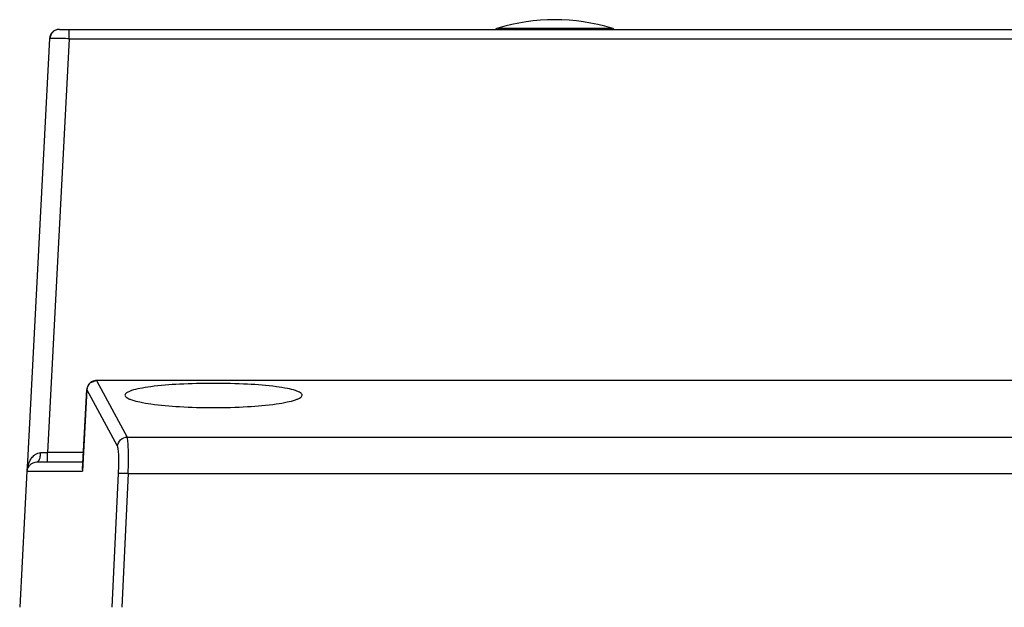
# Model space of a CAD drawing. Header units: millimetres. Extents: x 44 to 341, y 169 to 361.
# Tile 4 of 12: x 52 to 103, y 331 to 361. Entities that reach past the tile are written whole.
import ezdxf

# ---------------------------------------------------------------- set-up
doc = ezdxf.new("R2010")
doc.units = ezdxf.units.MM
doc.header["$LTSCALE"] = 34.457682
doc.layers.get('0').update_dxf_attribs({"linetype": 'CONTINUOUS'})

msp = doc.modelspace()

# ---------------------------------------------------------------- linework, layer by layer
at = {"color": 7, "linetype": 'Continuous'}
for p, q in [((54.124, 360.853), (253.295, 360.853)), ((54.624, 360.371), (54.624, 360.853)), ((76.732, 360.912), (82.606, 360.912)), ((52.487, 338.578), (53.625, 360.379)), ((54.624, 360.371), (53.511, 339.036)), ((54.624, 360.371), (253.295, 360.371)), ((56.031, 342.752), (55.688, 342.615)), ((56.031, 342.748), (56.031, 342.752)), ((253.793, 342.752), (56.031, 342.752)), ((56.031, 342.748), (57.615, 339.83)), ((253.793, 342.748), (56.031, 342.748)), ((55.533, 342.278), (55.301, 338.079)), ((55.304, 338.154), (55.532, 342.28)), ((55.532, 342.28), (55.533, 342.278)), ((57.118, 339.362), (55.533, 342.278)), ((57.615, 339.83), (326.634, 339.83)), ((53.511, 338.553), (53.511, 339.036)), ((55.353, 339.036), (53.511, 339.036)), ((52.461, 338.079), (52.487, 338.578)), ((52.971, 338.553), (55.326, 338.553)), ((52.437, 338.081), (52.069, 331.053)), ((52.461, 338.079), (55.301, 338.079)), ((55.304, 338.154), (55.301, 338.079)), ((55.304, 338.154), (55.304, 338.154)), ((56.838, 331.053), (57.167, 337.96)), ((57.664, 337.96), (57.335, 331.053)), ((57.664, 337.96), (326.708, 337.96))]:
    msp.add_line(p, q, dxfattribs=at)
for centre, radius, start, end in [((79.669, 351.353), 10, 72.9196, 107.0804), ((54.105, 360.353), 0.5, 90, 177), ((77.026, 359.956), 1, 107.0804, 114.2263), ((82.312, 359.956), 1, 65.7737, 72.9196), ((56.031, 342.252), 0.5, 133.3396, 176.7882), ((56.016, 342.247), 0.484, 169.2529, 176.378), ((56.047, 342.241), 0.516, 161.1655, 169.2718), ((56.041, 342.244), 0.509, 153.5558, 161.2169), ((56.024, 342.251), 0.491, 138.223, 153.4436), ((56.046, 342.231), 0.52, 133.317, 138.1987), ((52.117, 392.431), 53.414, 271.1084, 271.495)]:
    msp.add_arc(centre, radius, start, end, dxfattribs=at)
for points, knots in [([(54.124, 360.853), (54.001, 360.853), (53.744, 360.754), (53.631, 360.503), (53.625, 360.379)], [0, 0, 0, 0, 0.499782, 1, 1, 1, 1]), ([(54.624, 360.371), (54.497, 360.374), (54.313, 360.378), (54.078, 360.382), (53.929, 360.384), (53.806, 360.384), (53.723, 360.385), (53.673, 360.383), (53.648, 360.383), (53.635, 360.38), (53.626, 360.381), (53.625, 360.379)], [0, 0, 0, 0, 0.380931, 0.55324, 0.704339, 0.828611, 0.921503, 0.954905, 0.979217, 0.994271, 1, 1, 1, 1]), ([(56.031, 342.748), (55.998, 342.747), (55.874, 342.734), (55.756, 342.673), (55.689, 342.61)], [0, 0, 0, 0, 0.265803, 1, 1, 1, 1]), ([(62.069, 342.602), (61.483, 342.602), (60.4, 342.575), (59.129, 342.477), (58.306, 342.349), (57.928, 342.263), (57.702, 342.179), (57.578, 342.117), (57.499, 342.041), (57.5, 341.992)], [0, 0, 0, 0, 0.375381, 0.693445, 0.815904, 0.908169, 0.942264, 0.968389, 1, 1, 1, 1]), ([(66.638, 341.992), (66.639, 342.041), (66.56, 342.117), (66.436, 342.179), (66.21, 342.263), (65.832, 342.349), (65.009, 342.477), (63.738, 342.575), (62.655, 342.602), (62.069, 342.602)], [0, 0, 0, 0, 0.031612, 0.05774, 0.091839, 0.184101, 0.306556, 0.624611, 1, 1, 1, 1]), ([(57.5, 341.992), (57.501, 341.942), (57.582, 341.867), (57.707, 341.803), (57.934, 341.717), (58.313, 341.625), (59.135, 341.488), (60.404, 341.379), (61.484, 341.349), (62.069, 341.349)], [0, 0, 0, 0, 0.032218, 0.058736, 0.093176, 0.185886, 0.308444, 0.62585, 1, 1, 1, 1]), ([(62.069, 341.349), (62.654, 341.349), (63.734, 341.379), (65.003, 341.488), (65.825, 341.625), (66.204, 341.717), (66.431, 341.803), (66.556, 341.867), (66.637, 341.942), (66.638, 341.992)], [0, 0, 0, 0, 0.37414, 0.691555, 0.814117, 0.90683, 0.941267, 0.967783, 1, 1, 1, 1]), ([(57.118, 339.362), (57.127, 339.484), (57.241, 339.729), (57.493, 339.828), (57.615, 339.83)], [0, 0, 0, 0, 0.498786, 1, 1, 1, 1]), ([(57.664, 337.96), (57.671, 338.18), (57.681, 338.59), (57.679, 339.141), (57.665, 339.518), (57.64, 339.73), (57.626, 339.804), (57.615, 339.83)], [0, 0, 0, 0, 0.35189, 0.657216, 0.881292, 0.954772, 1, 1, 1, 1]), ([(57.167, 337.96), (57.174, 338.125), (57.184, 338.433), (57.182, 338.846), (57.168, 339.129), (57.143, 339.288), (57.129, 339.343), (57.118, 339.362)], [0, 0, 0, 0, 0.351346, 0.656375, 0.879997, 0.953818, 1, 1, 1, 1]), ([(52.461, 338.079), (52.474, 338.297), (52.555, 338.595), (52.742, 338.824), (52.796, 338.874)], [0, 0, 0, 0, 0.74673, 1, 1, 1, 1]), ([(52.796, 338.874), (52.82, 338.895), (52.921, 338.977), (53.052, 339.025), (53.15, 339.027)], [0, 0, 0, 0, 0.244284, 1, 1, 1, 1]), ([(52.971, 338.553), (53.032, 338.553), (53.101, 338.687), (53.138, 338.846), (53.149, 338.964), (53.15, 339.027)], [0, 0, 0, 0, 0.349877, 0.637041, 1, 1, 1, 1]), ([(52.461, 338.079), (52.469, 338.183), (52.565, 338.432), (52.827, 338.553), (52.971, 338.553)], [0, 0, 0, 0, 0.41993, 1, 1, 1, 1]), ([(57.167, 337.96), (57.183, 337.968), (57.24, 337.966), (57.342, 337.971), (57.49, 337.967), (57.602, 337.963), (57.664, 337.96)], [0, 0, 0, 0, 0.1109, 0.327952, 0.62557, 1, 1, 1, 1])]:
    msp.add_open_spline(points, degree=3, knots=knots, dxfattribs=at)

doc.saveas('drawing.dxf')
